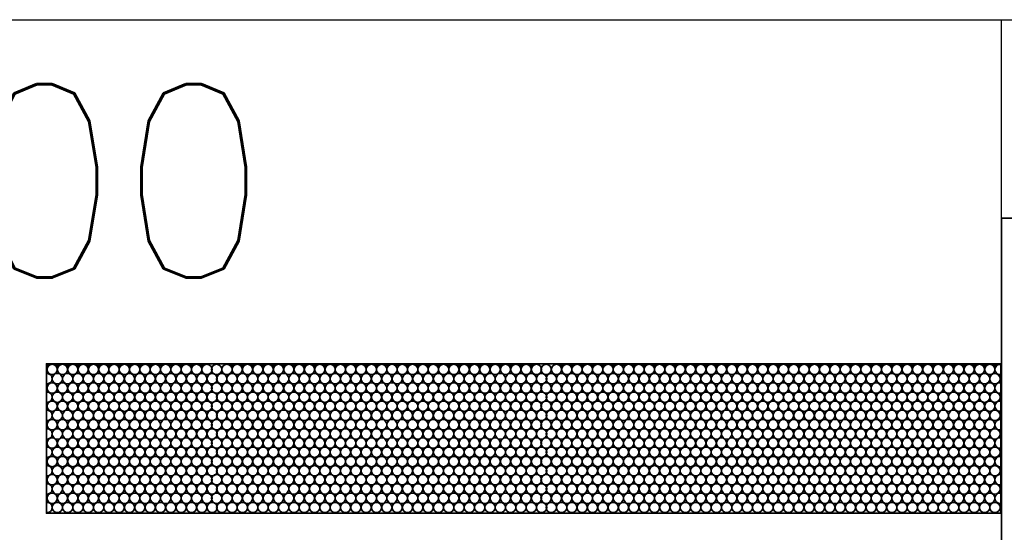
# Model space of a CAD drawing. Header units: millimetres. Extents: x -56303 to -45239, y -20463 to -4540.
# Tile 13 of 256: x -53306 to -53267, y -17702 to -17682. Entities that reach past the tile are written whole.
import ezdxf

# ---------------------------------------------------------------- set-up
doc = ezdxf.new("R2010")
doc.units = ezdxf.units.MM
doc.layers.add('_HVAC_urzadzenia', color=220, linetype='Continuous', lineweight=35)
doc.layers.add('FLUID-N1', color=7, linetype='Continuous')
doc.layers.add('FLUID-N1-75-DIM', color=7, linetype='Continuous')
doc.styles.add('OPIS1', font='ROMANS.SHX', dxfattribs={"width": 0.9})

# ---------------------------------------------------------------- blocks, each defined once
blk = doc.blocks.new('*U385')
at = {"color": 132, "linetype": 'Continuous', "lineweight": -2}
blk.add_line((3799.5, 445), (3799.5, -445), dxfattribs=at)
at = {"color": 0, "linetype": 'ByBlock', "lineweight": -2}
blk.add_line((-3799.5, -400), (3799.5, -400), dxfattribs=at)
blk = doc.blocks.new('A$C29042132')
for points in [[(6, 25.5), (0, 25.5), (0, 0), (6, 0)], [(6.029, 11.442), (6.029, 5.642), (43.029, 5.642), (43.029, 11.442)]]:
    blk.add_lwpolyline(points, close=True)
for centre in [(6.258, 11.216), (6.658, 11.216), (7.058, 11.216), (7.458, 11.216), (7.858, 11.216), (8.258, 11.216), (8.658, 11.216), (9.058, 11.216), (9.458, 11.216), (9.858, 11.216), (10.258, 11.216), (10.658, 11.216), (11.058, 11.216), (11.458, 11.216), (11.858, 11.216), (12.258, 11.216), (12.658, 11.216), (13.058, 11.216), (13.458, 11.216), (13.858, 11.216), (14.258, 11.216), (14.658, 11.216), (15.058, 11.216), (15.458, 11.216), (15.858, 11.216), (16.258, 11.216), (16.658, 11.216), (17.058, 11.216), (17.458, 11.216), (17.858, 11.216), (18.258, 11.216), (18.658, 11.216), (19.058, 11.216), (19.458, 11.216), (19.858, 11.216), (20.258, 11.216), (20.658, 11.216), (21.058, 11.216), (21.458, 11.216), (21.858, 11.216), (22.258, 11.216), (22.658, 11.216), (23.058, 11.216), (23.458, 11.216), (23.833, 11.216), (24.233, 11.216), (24.633, 11.216), (25.033, 11.216), (25.433, 11.216), (25.833, 11.216), (26.233, 11.216), (26.633, 11.216), (27.033, 11.216), (27.433, 11.216), (27.833, 11.216), (28.233, 11.216), (28.633, 11.216), (29.033, 11.216), (29.433, 11.216), (29.833, 11.216), (30.233, 11.216), (30.633, 11.216), (31.033, 11.216), (31.433, 11.216), (31.833, 11.216), (32.233, 11.216), (32.633, 11.216), (33.033, 11.216), (33.433, 11.216), (33.833, 11.216), (34.233, 11.216), (34.633, 11.216), (35.033, 11.216), (35.433, 11.216), (35.833, 11.216), (36.233, 11.216), (36.608, 11.216), (37.008, 11.216), (37.408, 11.216), (37.808, 11.216), (38.208, 11.216), (38.608, 11.216), (39.008, 11.216), (39.408, 11.216), (39.808, 11.216), (40.208, 11.216), (40.608, 11.216), (41.008, 11.216), (41.408, 11.216), (41.808, 11.216), (42.208, 11.216), (42.608, 11.216), (6.258, 10.497), (6.458, 10.859), (6.658, 10.497), (6.858, 10.859), (7.058, 10.497), (7.258, 10.859), (7.458, 10.497), (7.658, 10.859), (7.858, 10.497), (8.058, 10.859), (8.258, 10.497), (8.458, 10.859), (8.658, 10.497), (8.858, 10.859), (9.058, 10.497), (9.258, 10.859), (9.458, 10.497), (9.658, 10.859), (9.858, 10.497), (10.058, 10.859), (10.258, 10.497), (10.458, 10.859), (10.658, 10.497), (10.858, 10.859), (11.058, 10.497), (11.258, 10.859), (11.458, 10.497), (11.658, 10.859), (11.858, 10.497), (12.058, 10.859), (12.258, 10.497), (12.458, 10.859), (12.658, 10.497), (12.858, 10.859), (13.058, 10.497), (13.258, 10.859), (13.458, 10.497), (13.658, 10.859), (13.858, 10.497), (14.058, 10.859), (14.258, 10.497), (14.458, 10.859), (14.658, 10.497), (14.858, 10.859), (15.058, 10.497), (15.258, 10.859), (15.458, 10.497), (15.658, 10.859), (15.858, 10.497), (16.058, 10.859), (16.258, 10.497), (16.458, 10.859), (16.658, 10.497), (16.858, 10.859), (17.058, 10.497), (17.258, 10.859), (17.458, 10.497), (17.658, 10.859), (17.858, 10.497), (18.058, 10.859), (18.258, 10.497), (18.458, 10.859), (18.658, 10.497), (18.858, 10.859), (19.058, 10.497), (19.258, 10.859), (19.458, 10.497), (19.658, 10.859), (19.858, 10.497), (20.058, 10.859), (20.258, 10.497), (20.458, 10.859), (20.658, 10.497), (20.858, 10.859), (21.058, 10.497), (21.258, 10.859), (21.458, 10.497), (21.658, 10.859), (21.858, 10.497), (22.058, 10.859), (22.258, 10.497), (22.458, 10.859), (22.658, 10.497), (22.858, 10.859), (23.058, 10.497), (23.258, 10.859), (23.458, 10.497), (23.658, 10.859), (23.833, 10.497), (24.033, 10.859), (24.233, 10.497), (24.433, 10.859), (24.633, 10.497), (24.833, 10.859), (25.033, 10.497), (25.233, 10.859), (25.433, 10.497), (25.633, 10.859), (25.833, 10.497), (26.033, 10.859), (26.233, 10.497), (26.433, 10.859), (26.633, 10.497), (26.833, 10.859), (27.033, 10.497), (27.233, 10.859), (27.433, 10.497), (27.633, 10.859), (27.833, 10.497), (28.033, 10.859), (28.233, 10.497), (28.433, 10.859), (28.633, 10.497), (28.833, 10.859), (29.033, 10.497), (29.233, 10.859), (29.433, 10.497), (29.633, 10.859), (29.833, 10.497), (30.033, 10.859), (30.233, 10.497), (30.433, 10.859), (30.633, 10.497), (30.833, 10.859), (31.033, 10.497), (31.233, 10.859), (31.433, 10.497), (31.633, 10.859), (31.833, 10.497), (32.033, 10.859), (32.233, 10.497), (32.433, 10.859), (32.633, 10.497), (32.833, 10.859), (33.033, 10.497), (33.233, 10.859), (33.433, 10.497), (33.633, 10.859), (33.833, 10.497), (34.033, 10.859), (34.233, 10.497), (34.433, 10.859), (34.633, 10.497), (34.833, 10.859), (35.033, 10.497), (35.233, 10.859), (35.433, 10.497), (35.633, 10.859), (35.833, 10.497), (36.033, 10.859), (36.233, 10.497), (36.433, 10.859), (36.608, 10.497), (36.808, 10.859), (37.008, 10.497), (37.208, 10.859), (37.408, 10.497), (37.608, 10.859), (37.808, 10.497), (38.008, 10.859), (38.208, 10.497), (38.408, 10.859), (38.608, 10.497), (38.808, 10.859), (39.008, 10.497), (39.208, 10.859), (39.408, 10.497), (39.608, 10.859), (39.808, 10.497), (40.008, 10.859), (40.208, 10.497), (40.408, 10.859), (40.608, 10.497), (40.808, 10.859), (41.008, 10.497), (41.208, 10.859), (41.408, 10.497), (41.608, 10.859), (41.808, 10.497), (42.008, 10.859), (42.208, 10.497), (42.408, 10.859), (42.608, 10.497), (42.808, 10.859), (6.458, 10.14), (6.858, 10.14), (7.258, 10.14), (7.658, 10.14), (8.058, 10.14), (8.458, 10.14), (8.858, 10.14), (9.258, 10.14), (9.658, 10.14), (10.058, 10.14), (10.458, 10.14), (10.858, 10.14), (11.258, 10.14), (11.658, 10.14), (12.058, 10.14), (12.458, 10.14), (12.858, 10.14), (13.258, 10.14), (13.658, 10.14), (14.058, 10.14), (14.458, 10.14), (14.858, 10.14), (15.258, 10.14), (15.658, 10.14), (16.058, 10.14), (16.458, 10.14), (16.858, 10.14), (17.258, 10.14), (17.658, 10.14), (18.058, 10.14), (18.458, 10.14), (18.858, 10.14), (19.258, 10.14), (19.658, 10.14), (20.058, 10.14), (20.458, 10.14), (20.858, 10.14), (21.258, 10.14), (21.658, 10.14), (22.058, 10.14), (22.458, 10.14), (22.858, 10.14), (23.258, 10.14), (23.658, 10.14), (24.033, 10.14), (24.433, 10.14), (24.833, 10.14), (25.233, 10.14), (25.633, 10.14), (26.033, 10.14), (26.433, 10.14), (26.833, 10.14), (27.233, 10.14), (27.633, 10.14), (28.033, 10.14), (28.433, 10.14), (28.833, 10.14), (29.233, 10.14), (29.633, 10.14), (30.033, 10.14), (30.433, 10.14), (30.833, 10.14), (31.233, 10.14), (31.633, 10.14), (32.033, 10.14), (32.433, 10.14), (32.833, 10.14), (33.233, 10.14), (33.633, 10.14), (34.033, 10.14), (34.433, 10.14), (34.833, 10.14), (35.233, 10.14), (35.633, 10.14), (36.033, 10.14), (36.433, 10.14), (36.808, 10.14), (37.208, 10.14), (37.608, 10.14), (38.008, 10.14), (38.408, 10.14), (38.808, 10.14), (39.208, 10.14), (39.608, 10.14), (40.008, 10.14), (40.408, 10.14), (40.808, 10.14), (41.208, 10.14), (41.608, 10.14), (42.008, 10.14), (42.408, 10.14), (42.808, 10.14), (6.258, 9.792), (6.658, 9.792), (7.058, 9.792), (7.458, 9.792), (7.858, 9.792), (8.258, 9.792), (8.658, 9.792), (9.058, 9.792), (9.458, 9.792), (9.858, 9.792), (10.258, 9.792), (10.658, 9.792), (11.058, 9.792), (11.458, 9.792), (11.858, 9.792), (12.258, 9.792), (12.658, 9.792), (13.058, 9.792), (13.458, 9.792), (13.858, 9.792), (14.258, 9.792), (14.658, 9.792), (15.058, 9.792), (15.458, 9.792), (15.858, 9.792), (16.258, 9.792), (16.658, 9.792), (17.058, 9.792), (17.458, 9.792), (17.858, 9.792), (18.258, 9.792), (18.658, 9.792), (19.058, 9.792), (19.458, 9.792), (19.858, 9.792), (20.258, 9.792), (20.658, 9.792), (21.058, 9.792), (21.458, 9.792), (21.858, 9.792), (22.258, 9.792), (22.658, 9.792), (23.058, 9.792), (23.458, 9.792), (23.833, 9.792), (24.233, 9.792), (24.633, 9.792), (25.033, 9.792), (25.433, 9.792), (25.833, 9.792), (26.233, 9.792), (26.633, 9.792), (27.033, 9.792), (27.433, 9.792), (27.833, 9.792), (28.233, 9.792), (28.633, 9.792), (29.033, 9.792), (29.433, 9.792), (29.833, 9.792), (30.233, 9.792), (30.633, 9.792), (31.033, 9.792), (31.433, 9.792), (31.833, 9.792), (32.233, 9.792), (32.633, 9.792), (33.033, 9.792), (33.433, 9.792), (33.833, 9.792), (34.233, 9.792), (34.633, 9.792), (35.033, 9.792), (35.433, 9.792), (35.833, 9.792), (36.233, 9.792), (36.608, 9.792), (37.008, 9.792), (37.408, 9.792), (37.808, 9.792), (38.208, 9.792), (38.608, 9.792), (39.008, 9.792), (39.408, 9.792), (39.808, 9.792), (40.208, 9.792), (40.608, 9.792), (41.008, 9.792), (41.408, 9.792), (41.808, 9.792), (42.208, 9.792), (42.608, 9.792), (6.458, 9.435), (6.858, 9.435), (7.258, 9.435), (7.658, 9.435), (8.058, 9.435), (8.458, 9.435), (8.858, 9.435), (9.258, 9.435), (9.658, 9.435), (10.058, 9.435), (10.458, 9.435), (10.858, 9.435), (11.258, 9.435), (11.658, 9.435), (12.058, 9.435), (12.458, 9.435), (12.858, 9.435), (13.258, 9.435), (13.658, 9.435), (14.058, 9.435), (14.458, 9.435), (14.858, 9.435), (15.258, 9.435), (15.658, 9.435), (16.058, 9.435), (16.458, 9.435), (16.858, 9.435), (17.258, 9.435), (17.658, 9.435), (18.058, 9.435), (18.458, 9.435), (18.858, 9.435), (19.258, 9.435), (19.658, 9.435), (20.058, 9.435), (20.458, 9.435), (20.858, 9.435), (21.258, 9.435), (21.658, 9.435), (22.058, 9.435), (22.458, 9.435), (22.858, 9.435), (23.258, 9.435), (23.658, 9.435), (24.033, 9.435), (24.433, 9.435), (24.833, 9.435), (25.233, 9.435), (25.633, 9.435), (26.033, 9.435), (26.433, 9.435), (26.833, 9.435), (27.233, 9.435), (27.633, 9.435), (28.033, 9.435), (28.433, 9.435), (28.833, 9.435), (29.233, 9.435), (29.633, 9.435), (30.033, 9.435), (30.433, 9.435), (30.833, 9.435), (31.233, 9.435), (31.633, 9.435), (32.033, 9.435), (32.433, 9.435), (32.833, 9.435), (33.233, 9.435), (33.633, 9.435), (34.033, 9.435), (34.433, 9.435), (34.833, 9.435), (35.233, 9.435), (35.633, 9.435), (36.033, 9.435), (36.433, 9.435), (36.808, 9.435), (37.208, 9.435), (37.608, 9.435), (38.008, 9.435), (38.408, 9.435), (38.808, 9.435), (39.208, 9.435), (39.608, 9.435), (40.008, 9.435), (40.408, 9.435), (40.808, 9.435), (41.208, 9.435), (41.608, 9.435), (42.008, 9.435), (42.408, 9.435), (42.808, 9.435), (6.258, 9.073), (6.658, 9.073), (7.058, 9.073), (7.458, 9.073), (7.858, 9.073), (8.258, 9.073), (8.658, 9.073), (9.058, 9.073), (9.458, 9.073), (9.858, 9.073), (10.258, 9.073), (10.658, 9.073), (11.058, 9.073), (11.458, 9.073), (11.858, 9.073), (12.258, 9.073), (12.658, 9.073), (13.058, 9.073), (13.458, 9.073), (13.858, 9.073), (14.258, 9.073), (14.658, 9.073), (15.058, 9.073), (15.458, 9.073), (15.858, 9.073), (16.258, 9.073), (16.658, 9.073), (17.058, 9.073), (17.458, 9.073), (17.858, 9.073), (18.258, 9.073), (18.658, 9.073), (19.058, 9.073), (19.458, 9.073), (19.858, 9.073), (20.258, 9.073), (20.658, 9.073), (21.058, 9.073), (21.458, 9.073), (21.858, 9.073), (22.258, 9.073), (22.658, 9.073), (23.058, 9.073), (23.458, 9.073), (23.833, 9.073), (24.233, 9.073), (24.633, 9.073), (25.033, 9.073), (25.433, 9.073), (25.833, 9.073), (26.233, 9.073), (26.633, 9.073), (27.033, 9.073), (27.433, 9.073), (27.833, 9.073), (28.233, 9.073), (28.633, 9.073), (29.033, 9.073), (29.433, 9.073), (29.833, 9.073), (30.233, 9.073), (30.633, 9.073), (31.033, 9.073), (31.433, 9.073), (31.833, 9.073), (32.233, 9.073), (32.633, 9.073), (33.033, 9.073), (33.433, 9.073), (33.833, 9.073), (34.233, 9.073), (34.633, 9.073), (35.033, 9.073), (35.433, 9.073), (35.833, 9.073), (36.233, 9.073), (36.608, 9.073), (37.008, 9.073), (37.408, 9.073), (37.808, 9.073), (38.208, 9.073), (38.608, 9.073), (39.008, 9.073), (39.408, 9.073), (39.808, 9.073), (40.208, 9.073), (40.608, 9.073), (41.008, 9.073), (41.408, 9.073), (41.808, 9.073), (42.208, 9.073), (42.608, 9.073), (6.458, 8.716), (6.858, 8.716), (7.258, 8.716), (7.658, 8.716), (8.058, 8.716), (8.458, 8.716), (8.858, 8.716), (9.258, 8.716), (9.658, 8.716), (10.058, 8.716), (10.458, 8.716), (10.858, 8.716), (11.258, 8.716), (11.658, 8.716), (12.058, 8.716), (12.458, 8.716), (12.858, 8.716), (13.258, 8.716), (13.658, 8.716), (14.058, 8.716), (14.458, 8.716), (14.858, 8.716), (15.258, 8.716), (15.658, 8.716), (16.058, 8.716), (16.458, 8.716), (16.858, 8.716), (17.258, 8.716), (17.658, 8.716), (18.058, 8.716), (18.458, 8.716), (18.858, 8.716), (19.258, 8.716), (19.658, 8.716), (20.058, 8.716), (20.458, 8.716), (20.858, 8.716), (21.258, 8.716), (21.658, 8.716), (22.058, 8.716), (22.458, 8.716), (22.858, 8.716), (23.258, 8.716), (23.658, 8.716), (24.033, 8.716), (24.433, 8.716), (24.833, 8.716), (25.233, 8.716), (25.633, 8.716), (26.033, 8.716), (26.433, 8.716), (26.833, 8.716), (27.233, 8.716), (27.633, 8.716), (28.033, 8.716), (28.433, 8.716), (28.833, 8.716), (29.233, 8.716), (29.633, 8.716), (30.033, 8.716), (30.433, 8.716), (30.833, 8.716), (31.233, 8.716), (31.633, 8.716), (32.033, 8.716), (32.433, 8.716), (32.833, 8.716), (33.233, 8.716), (33.633, 8.716), (34.033, 8.716), (34.433, 8.716), (34.833, 8.716), (35.233, 8.716), (35.633, 8.716), (36.033, 8.716), (36.433, 8.716), (36.808, 8.716), (37.208, 8.716), (37.608, 8.716), (38.008, 8.716), (38.408, 8.716), (38.808, 8.716), (39.208, 8.716), (39.608, 8.716), (40.008, 8.716), (40.408, 8.716), (40.808, 8.716), (41.208, 8.716), (41.608, 8.716), (42.008, 8.716), (42.408, 8.716), (42.808, 8.716), (6.258, 8.364), (6.658, 8.364), (7.058, 8.364), (7.458, 8.364), (7.858, 8.364), (8.258, 8.364), (8.658, 8.364), (9.058, 8.364), (9.458, 8.364), (9.858, 8.364), (10.258, 8.364), (10.658, 8.364), (11.058, 8.364), (11.458, 8.364), (11.858, 8.364), (12.258, 8.364), (12.658, 8.364), (13.058, 8.364), (13.458, 8.364), (13.858, 8.364), (14.258, 8.364), (14.658, 8.364), (15.058, 8.364), (15.458, 8.364), (15.858, 8.364), (16.258, 8.364), (16.658, 8.364), (17.058, 8.364), (17.458, 8.364), (17.858, 8.364), (18.258, 8.364), (18.658, 8.364), (19.058, 8.364), (19.458, 8.364), (19.858, 8.364), (20.258, 8.364), (20.658, 8.364), (21.058, 8.364), (21.458, 8.364), (21.858, 8.364), (22.258, 8.364), (22.658, 8.364), (23.058, 8.364), (23.458, 8.364), (23.833, 8.364), (24.233, 8.364), (24.633, 8.364), (25.033, 8.364), (25.433, 8.364), (25.833, 8.364), (26.233, 8.364), (26.633, 8.364), (27.033, 8.364), (27.433, 8.364), (27.833, 8.364), (28.233, 8.364), (28.633, 8.364), (29.033, 8.364), (29.433, 8.364), (29.833, 8.364), (30.233, 8.364), (30.633, 8.364), (31.033, 8.364), (31.433, 8.364), (31.833, 8.364), (32.233, 8.364), (32.633, 8.364), (33.033, 8.364), (33.433, 8.364), (33.833, 8.364), (34.233, 8.364), (34.633, 8.364), (35.033, 8.364), (35.433, 8.364), (35.833, 8.364), (36.233, 8.364), (36.608, 8.364), (37.008, 8.364), (37.408, 8.364), (37.808, 8.364), (38.208, 8.364), (38.608, 8.364), (39.008, 8.364), (39.408, 8.364), (39.808, 8.364), (40.208, 8.364), (40.608, 8.364), (41.008, 8.364), (41.408, 8.364), (41.808, 8.364), (42.208, 8.364), (42.608, 8.364), (6.458, 8.007), (6.858, 8.007), (7.258, 8.007), (7.658, 8.007), (8.058, 8.007), (8.458, 8.007), (8.858, 8.007), (9.258, 8.007), (9.658, 8.007), (10.058, 8.007), (10.458, 8.007), (10.858, 8.007), (11.258, 8.007), (11.658, 8.007), (12.058, 8.007), (12.458, 8.007), (12.858, 8.007), (13.258, 8.007), (13.658, 8.007), (14.058, 8.007), (14.458, 8.007), (14.858, 8.007), (15.258, 8.007), (15.658, 8.007), (16.058, 8.007), (16.458, 8.007), (16.858, 8.007), (17.258, 8.007), (17.658, 8.007), (18.058, 8.007), (18.458, 8.007), (18.858, 8.007), (19.258, 8.007), (19.658, 8.007), (20.058, 8.007), (20.458, 8.007), (20.858, 8.007), (21.258, 8.007), (21.658, 8.007), (22.058, 8.007), (22.458, 8.007), (22.858, 8.007), (23.258, 8.007), (23.658, 8.007), (24.033, 8.007), (24.433, 8.007), (24.833, 8.007), (25.233, 8.007), (25.633, 8.007), (26.033, 8.007), (26.433, 8.007), (26.833, 8.007), (27.233, 8.007), (27.633, 8.007), (28.033, 8.007), (28.433, 8.007), (28.833, 8.007), (29.233, 8.007), (29.633, 8.007), (30.033, 8.007), (30.433, 8.007), (30.833, 8.007), (31.233, 8.007), (31.633, 8.007), (32.033, 8.007), (32.433, 8.007), (32.833, 8.007), (33.233, 8.007), (33.633, 8.007), (34.033, 8.007), (34.433, 8.007), (34.833, 8.007), (35.233, 8.007), (35.633, 8.007), (36.033, 8.007), (36.433, 8.007), (36.808, 8.007), (37.208, 8.007), (37.608, 8.007), (38.008, 8.007), (38.408, 8.007), (38.808, 8.007), (39.208, 8.007), (39.608, 8.007), (40.008, 8.007), (40.408, 8.007), (40.808, 8.007), (41.208, 8.007), (41.608, 8.007), (42.008, 8.007), (42.408, 8.007), (42.808, 8.007), (6.258, 7.645), (6.658, 7.645), (7.058, 7.645), (7.458, 7.645), (7.858, 7.645), (8.258, 7.645), (8.658, 7.645), (9.058, 7.645), (9.458, 7.645), (9.858, 7.645), (10.258, 7.645), (10.658, 7.645), (11.058, 7.645), (11.458, 7.645), (11.858, 7.645), (12.258, 7.645), (12.658, 7.645), (13.058, 7.645), (13.458, 7.645), (13.858, 7.645), (14.258, 7.645), (14.658, 7.645), (15.058, 7.645), (15.458, 7.645), (15.858, 7.645), (16.258, 7.645), (16.658, 7.645), (17.058, 7.645), (17.458, 7.645), (17.858, 7.645), (18.258, 7.645), (18.658, 7.645), (19.058, 7.645), (19.458, 7.645), (19.858, 7.645), (20.258, 7.645), (20.658, 7.645), (21.058, 7.645), (21.458, 7.645), (21.858, 7.645), (22.258, 7.645), (22.658, 7.645), (23.058, 7.645), (23.458, 7.645), (23.833, 7.645), (24.233, 7.645), (24.633, 7.645), (25.033, 7.645), (25.433, 7.645), (25.833, 7.645), (26.233, 7.645), (26.633, 7.645), (27.033, 7.645), (27.433, 7.645), (27.833, 7.645), (28.233, 7.645), (28.633, 7.645), (29.033, 7.645), (29.433, 7.645), (29.833, 7.645), (30.233, 7.645), (30.633, 7.645), (31.033, 7.645), (31.433, 7.645), (31.833, 7.645), (32.233, 7.645), (32.633, 7.645), (33.033, 7.645), (33.433, 7.645), (33.833, 7.645), (34.233, 7.645), (34.633, 7.645), (35.033, 7.645), (35.433, 7.645), (35.833, 7.645), (36.233, 7.645), (36.608, 7.645), (37.008, 7.645), (37.408, 7.645), (37.808, 7.645), (38.208, 7.645), (38.608, 7.645), (39.008, 7.645), (39.408, 7.645), (39.808, 7.645), (40.208, 7.645), (40.608, 7.645), (41.008, 7.645), (41.408, 7.645), (41.808, 7.645), (42.208, 7.645), (42.608, 7.645), (6.458, 7.288), (6.858, 7.288), (7.258, 7.288), (7.658, 7.288), (8.058, 7.288), (8.458, 7.288), (8.858, 7.288), (9.258, 7.288), (9.658, 7.288), (10.058, 7.288), (10.458, 7.288), (10.858, 7.288), (11.258, 7.288), (11.658, 7.288), (12.058, 7.288), (12.458, 7.288), (12.858, 7.288), (13.258, 7.288), (13.658, 7.288), (14.058, 7.288), (14.458, 7.288), (14.858, 7.288), (15.258, 7.288), (15.658, 7.288), (16.058, 7.288), (16.458, 7.288), (16.858, 7.288), (17.258, 7.288), (17.658, 7.288), (18.058, 7.288), (18.458, 7.288), (18.858, 7.288), (19.258, 7.288), (19.658, 7.288), (20.058, 7.288), (20.458, 7.288), (20.858, 7.288), (21.258, 7.288), (21.658, 7.288), (22.058, 7.288), (22.458, 7.288), (22.858, 7.288), (23.258, 7.288), (23.658, 7.288), (24.033, 7.288), (24.433, 7.288), (24.833, 7.288), (25.233, 7.288), (25.633, 7.288), (26.033, 7.288), (26.433, 7.288), (26.833, 7.288), (27.233, 7.288), (27.633, 7.288), (28.033, 7.288), (28.433, 7.288), (28.833, 7.288), (29.233, 7.288), (29.633, 7.288), (30.033, 7.288), (30.433, 7.288), (30.833, 7.288), (31.233, 7.288), (31.633, 7.288), (32.033, 7.288), (32.433, 7.288), (32.833, 7.288), (33.233, 7.288), (33.633, 7.288), (34.033, 7.288), (34.433, 7.288), (34.833, 7.288), (35.233, 7.288), (35.633, 7.288), (36.033, 7.288), (36.433, 7.288), (36.808, 7.288), (37.208, 7.288), (37.608, 7.288), (38.008, 7.288), (38.408, 7.288), (38.808, 7.288), (39.208, 7.288), (39.608, 7.288), (40.008, 7.288), (40.408, 7.288), (40.808, 7.288), (41.208, 7.288), (41.608, 7.288), (42.008, 7.288), (42.408, 7.288), (42.808, 7.288), (6.258, 6.94), (6.658, 6.94), (7.058, 6.94), (7.458, 6.94), (7.858, 6.94), (8.258, 6.94), (8.658, 6.94), (9.058, 6.94), (9.458, 6.94), (9.858, 6.94), (10.258, 6.94), (10.658, 6.94), (11.058, 6.94), (11.458, 6.94), (11.858, 6.94), (12.258, 6.94), (12.658, 6.94), (13.058, 6.94), (13.458, 6.94), (13.858, 6.94), (14.258, 6.94), (14.658, 6.94), (15.058, 6.94), (15.458, 6.94), (15.858, 6.94), (16.258, 6.94), (16.658, 6.94), (17.058, 6.94), (17.458, 6.94), (17.858, 6.94), (18.258, 6.94), (18.658, 6.94), (19.058, 6.94), (19.458, 6.94), (19.858, 6.94), (20.258, 6.94), (20.658, 6.94), (21.058, 6.94), (21.458, 6.94), (21.858, 6.94), (22.258, 6.94), (22.658, 6.94), (23.058, 6.94), (23.458, 6.94), (23.833, 6.94), (24.233, 6.94), (24.633, 6.94), (25.033, 6.94), (25.433, 6.94), (25.833, 6.94), (26.233, 6.94), (26.633, 6.94), (27.033, 6.94), (27.433, 6.94), (27.833, 6.94), (28.233, 6.94), (28.633, 6.94), (29.033, 6.94), (29.433, 6.94), (29.833, 6.94), (30.233, 6.94), (30.633, 6.94), (31.033, 6.94), (31.433, 6.94), (31.833, 6.94), (32.233, 6.94), (32.633, 6.94), (33.033, 6.94), (33.433, 6.94), (33.833, 6.94), (34.233, 6.94), (34.633, 6.94), (35.033, 6.94), (35.433, 6.94), (35.833, 6.94), (36.233, 6.94), (36.608, 6.94), (37.008, 6.94), (37.408, 6.94), (37.808, 6.94), (38.208, 6.94), (38.608, 6.94), (39.008, 6.94), (39.408, 6.94), (39.808, 6.94), (40.208, 6.94), (40.608, 6.94), (41.008, 6.94), (41.408, 6.94), (41.808, 6.94), (42.208, 6.94), (42.608, 6.94), (6.458, 6.583), (6.858, 6.583), (7.258, 6.583), (7.658, 6.583), (8.058, 6.583), (8.458, 6.583), (8.858, 6.583), (9.258, 6.583), (9.658, 6.583), (10.058, 6.583), (10.458, 6.583), (10.858, 6.583), (11.258, 6.583), (11.658, 6.583), (12.058, 6.583), (12.458, 6.583), (12.858, 6.583), (13.258, 6.583), (13.658, 6.583), (14.058, 6.583), (14.458, 6.583), (14.858, 6.583), (15.258, 6.583), (15.658, 6.583), (16.058, 6.583), (16.458, 6.583), (16.858, 6.583), (17.258, 6.583), (17.658, 6.583), (18.058, 6.583), (18.458, 6.583), (18.858, 6.583), (19.258, 6.583), (19.658, 6.583), (20.058, 6.583), (20.458, 6.583), (20.858, 6.583), (21.258, 6.583), (21.658, 6.583), (22.058, 6.583), (22.458, 6.583), (22.858, 6.583), (23.258, 6.583), (23.658, 6.583), (24.033, 6.583), (24.433, 6.583), (24.833, 6.583), (25.233, 6.583), (25.633, 6.583), (26.033, 6.583), (26.433, 6.583), (26.833, 6.583), (27.233, 6.583), (27.633, 6.583), (28.033, 6.583), (28.433, 6.583), (28.833, 6.583), (29.233, 6.583), (29.633, 6.583), (30.033, 6.583), (30.433, 6.583), (30.833, 6.583), (31.233, 6.583), (31.633, 6.583), (32.033, 6.583), (32.433, 6.583), (32.833, 6.583), (33.233, 6.583), (33.633, 6.583), (34.033, 6.583), (34.433, 6.583), (34.833, 6.583), (35.233, 6.583), (35.633, 6.583), (36.033, 6.583), (36.433, 6.583), (36.808, 6.583), (37.208, 6.583), (37.608, 6.583), (38.008, 6.583), (38.408, 6.583), (38.808, 6.583), (39.208, 6.583), (39.608, 6.583), (40.008, 6.583), (40.408, 6.583), (40.808, 6.583), (41.208, 6.583), (41.608, 6.583), (42.008, 6.583), (42.408, 6.583), (42.808, 6.583), (6.258, 6.221), (6.658, 6.221), (7.058, 6.221), (7.458, 6.221), (7.858, 6.221), (8.258, 6.221), (8.658, 6.221), (9.058, 6.221), (9.458, 6.221), (9.858, 6.221), (10.258, 6.221), (10.658, 6.221), (11.058, 6.221), (11.458, 6.221), (11.858, 6.221), (12.258, 6.221), (12.658, 6.221), (13.058, 6.221), (13.458, 6.221), (13.858, 6.221), (14.258, 6.221), (14.658, 6.221), (15.058, 6.221), (15.458, 6.221), (15.858, 6.221), (16.258, 6.221), (16.658, 6.221), (17.058, 6.221), (17.458, 6.221), (17.858, 6.221), (18.258, 6.221), (18.658, 6.221), (19.058, 6.221), (19.458, 6.221), (19.858, 6.221), (20.258, 6.221), (20.658, 6.221), (21.058, 6.221), (21.458, 6.221), (21.858, 6.221), (22.258, 6.221), (22.658, 6.221), (23.058, 6.221), (23.458, 6.221), (23.833, 6.221), (24.233, 6.221), (24.633, 6.221), (25.033, 6.221), (25.433, 6.221), (25.833, 6.221), (26.233, 6.221), (26.633, 6.221), (27.033, 6.221), (27.433, 6.221), (27.833, 6.221), (28.233, 6.221), (28.633, 6.221), (29.033, 6.221), (29.433, 6.221), (29.833, 6.221), (30.233, 6.221), (30.633, 6.221), (31.033, 6.221), (31.433, 6.221), (31.833, 6.221), (32.233, 6.221), (32.633, 6.221), (33.033, 6.221), (33.433, 6.221), (33.833, 6.221), (34.233, 6.221), (34.633, 6.221), (35.033, 6.221), (35.433, 6.221), (35.833, 6.221), (36.233, 6.221), (36.608, 6.221), (37.008, 6.221), (37.408, 6.221), (37.808, 6.221), (38.208, 6.221), (38.608, 6.221), (39.008, 6.221), (39.408, 6.221), (39.808, 6.221), (40.208, 6.221), (40.608, 6.221), (41.008, 6.221), (41.408, 6.221), (41.808, 6.221), (42.208, 6.221), (42.608, 6.221), (6.458, 5.864), (6.858, 5.864), (7.258, 5.864), (7.658, 5.864), (8.058, 5.864), (8.458, 5.864), (8.858, 5.864), (9.258, 5.864), (9.658, 5.864), (10.058, 5.864), (10.458, 5.864), (10.858, 5.864), (11.258, 5.864), (11.658, 5.864), (12.058, 5.864), (12.458, 5.864), (12.858, 5.864), (13.258, 5.864), (13.658, 5.864), (14.058, 5.864), (14.458, 5.864), (14.858, 5.864), (15.258, 5.864), (15.658, 5.864), (16.058, 5.864), (16.458, 5.864), (16.858, 5.864), (17.258, 5.864), (17.658, 5.864), (18.058, 5.864), (18.458, 5.864), (18.858, 5.864), (19.258, 5.864), (19.658, 5.864), (20.058, 5.864), (20.458, 5.864), (20.858, 5.864), (21.258, 5.864), (21.658, 5.864), (22.058, 5.864), (22.458, 5.864), (22.858, 5.864), (23.258, 5.864), (23.658, 5.864), (24.033, 5.864), (24.433, 5.864), (24.833, 5.864), (25.233, 5.864), (25.633, 5.864), (26.033, 5.864), (26.433, 5.864), (26.833, 5.864), (27.233, 5.864), (27.633, 5.864), (28.033, 5.864), (28.433, 5.864), (28.833, 5.864), (29.233, 5.864), (29.633, 5.864), (30.033, 5.864), (30.433, 5.864), (30.833, 5.864), (31.233, 5.864), (31.633, 5.864), (32.033, 5.864), (32.433, 5.864), (32.833, 5.864), (33.233, 5.864), (33.633, 5.864), (34.033, 5.864), (34.433, 5.864), (34.833, 5.864), (35.233, 5.864), (35.633, 5.864), (36.033, 5.864), (36.433, 5.864), (36.808, 5.864), (37.208, 5.864), (37.608, 5.864), (38.008, 5.864), (38.408, 5.864), (38.808, 5.864), (39.208, 5.864), (39.608, 5.864), (40.008, 5.864), (40.408, 5.864), (40.808, 5.864), (41.208, 5.864), (41.608, 5.864), (42.008, 5.864), (42.408, 5.864), (42.808, 5.864)]:
    blk.add_circle(centre, 0.2)
for centre, start, end in [((43.008, 11.216), 83.9542, 276.0458), ((6.058, 10.859), 261.6247, 98.3753), ((43.008, 10.497), 83.9542, 276.0458), ((43.208, 10.859), 153.467, 206.533), ((6.058, 10.14), 261.6247, 98.3753), ((43.008, 9.792), 83.9542, 276.0458), ((43.208, 10.14), 153.467, 206.533), ((6.058, 9.435), 261.6247, 98.3753), ((43.008, 9.073), 83.9542, 276.0458), ((43.208, 9.435), 153.467, 206.533), ((6.058, 8.716), 261.6247, 98.3753), ((43.208, 8.716), 153.467, 206.533), ((43.008, 8.364), 83.9542, 276.0458), ((6.058, 8.007), 261.6247, 98.3753), ((43.208, 8.007), 153.467, 206.533), ((43.008, 7.645), 83.9542, 276.0458), ((6.058, 7.288), 261.6247, 98.3753), ((43.208, 7.288), 153.467, 206.533), ((43.008, 6.94), 83.9542, 276.0458), ((6.058, 6.583), 261.6247, 98.3753), ((43.208, 6.583), 153.467, 206.533), ((43.008, 6.221), 83.9542, 276.0458), ((6.058, 5.864), 261.6247, 98.3753), ((43.208, 5.864), 153.467, 206.533), ((6.258, 5.514), 39.543, 140.457), ((6.658, 5.514), 39.543, 140.457), ((7.058, 5.514), 39.543, 140.457), ((7.458, 5.514), 39.543, 140.457), ((7.858, 5.514), 39.543, 140.457), ((8.258, 5.514), 39.543, 140.457), ((8.658, 5.514), 39.543, 140.457), ((9.058, 5.514), 39.543, 140.457), ((9.458, 5.514), 39.543, 140.457), ((9.858, 5.514), 39.543, 140.457), ((10.258, 5.514), 39.543, 140.457), ((10.658, 5.514), 39.543, 140.457), ((11.058, 5.514), 39.543, 140.457), ((11.458, 5.514), 39.543, 140.457), ((11.858, 5.514), 39.543, 140.457), ((12.258, 5.514), 39.543, 140.457), ((12.658, 5.514), 39.543, 140.457), ((13.058, 5.514), 39.543, 140.457), ((13.458, 5.514), 39.543, 140.457), ((13.858, 5.514), 39.543, 140.457), ((14.258, 5.514), 39.543, 140.457), ((14.658, 5.514), 39.543, 140.457), ((15.058, 5.514), 39.543, 140.457), ((15.458, 5.514), 39.543, 140.457), ((15.858, 5.514), 39.543, 140.457), ((16.258, 5.514), 39.543, 140.457), ((16.658, 5.514), 39.543, 140.457), ((17.058, 5.514), 39.543, 140.457), ((17.458, 5.514), 39.543, 140.457), ((17.858, 5.514), 39.543, 140.457), ((18.258, 5.514), 39.543, 140.457), ((18.658, 5.514), 39.543, 140.457), ((19.058, 5.514), 39.543, 140.457), ((19.458, 5.514), 39.543, 140.457), ((19.858, 5.514), 39.543, 140.457), ((20.258, 5.514), 39.543, 140.457), ((20.658, 5.514), 39.543, 140.457), ((21.058, 5.514), 39.543, 140.457), ((21.458, 5.514), 39.543, 140.457), ((21.858, 5.514), 39.543, 140.457), ((22.258, 5.514), 39.543, 140.457), ((22.658, 5.514), 39.543, 140.457), ((23.058, 5.514), 39.543, 140.457), ((24.233, 5.514), 39.543, 140.457), ((24.633, 5.514), 39.543, 140.457), ((25.033, 5.514), 39.543, 140.457), ((25.433, 5.514), 39.543, 140.457), ((25.833, 5.514), 39.543, 140.457), ((26.233, 5.514), 39.543, 140.457), ((26.633, 5.514), 39.543, 140.457), ((27.033, 5.514), 39.543, 140.457), ((27.433, 5.514), 39.543, 140.457), ((27.833, 5.514), 39.543, 140.457), ((28.233, 5.514), 39.543, 140.457), ((28.633, 5.514), 39.543, 140.457), ((29.033, 5.514), 39.543, 140.457), ((29.433, 5.514), 39.543, 140.457), ((29.833, 5.514), 39.543, 140.457), ((30.233, 5.514), 39.543, 140.457), ((30.633, 5.514), 39.543, 140.457), ((31.033, 5.514), 39.543, 140.457), ((31.433, 5.514), 39.543, 140.457), ((31.833, 5.514), 39.543, 140.457), ((32.233, 5.514), 39.543, 140.457), ((32.633, 5.514), 39.543, 140.457), ((33.033, 5.514), 39.543, 140.457), ((33.433, 5.514), 39.543, 140.457), ((33.833, 5.514), 39.543, 140.457), ((34.233, 5.514), 39.543, 140.457), ((34.633, 5.514), 39.543, 140.457), ((35.033, 5.514), 39.543, 140.457), ((35.433, 5.514), 39.543, 140.457), ((35.833, 5.514), 39.543, 140.457), ((37.008, 5.514), 39.543, 140.457), ((37.408, 5.514), 39.543, 140.457), ((37.808, 5.514), 39.543, 140.457), ((38.208, 5.514), 39.543, 140.457), ((38.608, 5.514), 39.543, 140.457), ((39.008, 5.514), 39.543, 140.457), ((39.408, 5.514), 39.543, 140.457), ((39.808, 5.514), 39.543, 140.457), ((40.208, 5.514), 39.543, 140.457), ((40.608, 5.514), 39.543, 140.457), ((41.008, 5.514), 39.543, 140.457), ((41.408, 5.514), 39.543, 140.457), ((41.808, 5.514), 39.543, 140.457), ((42.208, 5.514), 39.543, 140.457), ((42.608, 5.514), 39.543, 140.457), ((43.008, 5.514), 83.9542, 140.457)]:
    blk.add_arc(centre, 0.2, start, end)

msp = doc.modelspace()

# ---------------------------------------------------------------- block references
at = {"layer": '_HVAC_urzadzenia', "rotation": 180}
msp.add_blockref('A$C29042132', (-53261.444, -17689.631), dxfattribs=at)
at = {"layer": 'FLUID-N1', "color": 132, "linetype": 'Continuous', "xscale": 0.1, "yscale": 0.1, "zscale": 0.1, "rotation": 89.99999999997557}
msp.add_blockref('*U385', (-53307.444, -18061.88), dxfattribs=at)

# ---------------------------------------------------------------- texts
at = {"layer": 'FLUID-N1-75-DIM', "color": 61, "insert": (-53307.444, -17681.93), "char_height": 7.5, "attachment_point": 5, "style": 'OPIS1'}
msp.add_mtext('800\\P1000', dxfattribs=at)
msp.add_mtext('800\\P1000', dxfattribs=at)

doc.saveas('drawing.dxf')
